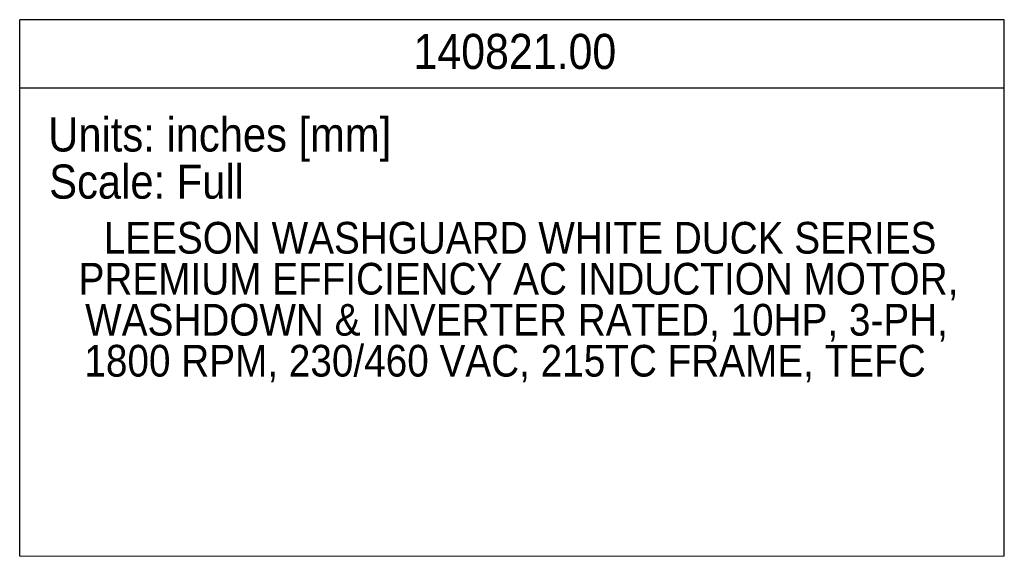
# Model space of a CAD drawing. Header units: inches. Extents: x 1.5 to 80, y 0 to 40.
# Tile 5 of 14: x 59.8 to 80, y 0 to 11. Entities that reach past the tile are written whole.
import ezdxf

# ---------------------------------------------------------------- set-up
doc = ezdxf.new("R2010")
doc.units = ezdxf.units.IN
doc.header["$MEASUREMENT"] = 0
doc.linetypes.add('SLD-Solid', pattern=[0])
doc.layers.add('TEXT', color=140, linetype='SLD-Solid')
doc.styles.add('SLDTEXTSTYLE0', font='GOTHIC.TTF', dxfattribs={"width": 0.913})

# ---------------------------------------------------------------- blocks, each defined once
blk = doc.blocks.new('SW_NOTE_1')
at = {"layer": 'TEXT', "color": 0, "char_height": 0.65, "attachment_point": 2, "style": 'SLDTEXTSTYLE0'}
for s, insert in [('LEESON WASHGUARD WHITE DUCK SERIES ', (8.612, 0.83)), ('PREMIUM EFFICIENCY AC INDUCTION MOTOR, ', (8.58, -0.01)), ('WASHDOWN & INVERTER RATED, 10HP, 3-PH, ', (8.54, -0.851)), ('1800 RPM, 230/460 VAC, 215TC FRAME, TEFC', (8.305, -1.691))]:
    blk.add_mtext(s, dxfattribs=dict(at, insert=insert))

msp = doc.modelspace()

# ---------------------------------------------------------------- linework, layer by layer
at = {"color": 140, "linetype": 'SLD-Solid', "lineweight": 18}
msp.add_line((79.99987, 0.00001), (59.81987, 0.00001), dxfattribs=at)
at = {"layer": 'TEXT'}
for p, q in [((79.99987, 11.00001), (59.81987, 11.00001)), ((59.81987, 0.00001), (59.81987, 11.00001)), ((79.99987, 0.00001), (79.99987, 11.00001)), ((59.81987, 9.60001), (79.99987, 9.60001))]:
    msp.add_line(p, q, dxfattribs=at)

# ---------------------------------------------------------------- block references
msp.add_blockref('SW_NOTE_1', (61.46278, 6.02503), dxfattribs=at)

# ---------------------------------------------------------------- texts
at = {"layer": 'TEXT', "style": 'SLDTEXTSTYLE0'}
for s, insert, char_height, attachment_point in [('140821.00', (69.96876, 10.70966), 0.72, 2), ('Units: inches [mm]', (60.40493, 8.99759), 0.7, 1), ('Scale: Full', (60.42538, 8.03111), 0.7, 1)]:
    msp.add_mtext(s, dxfattribs=dict(at, insert=insert, char_height=char_height, attachment_point=attachment_point))

doc.saveas('drawing.dxf')
